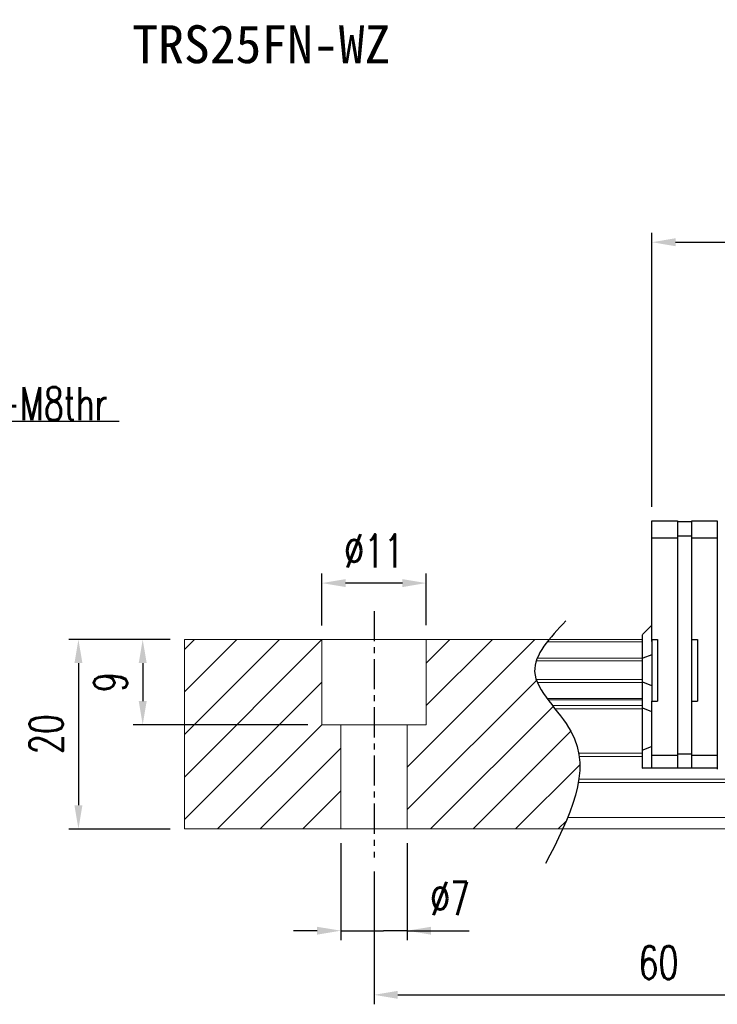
# Model space of a CAD drawing. Header units: millimetres. Extents: x 276 to 570, y 302 to 406.
# Tile 2 of 54: x 382 to 456, y 302 to 406. Entities that reach past the tile are written whole.
import ezdxf
from ezdxf.enums import TextEntityAlignment as Align

# ---------------------------------------------------------------- set-up
doc = ezdxf.new("R2010")
doc.units = ezdxf.units.MM
doc.header["$PDSIZE"] = -1
doc.linetypes.add('CENTER', pattern=[10.16, 6.35, -1.27, 1.27, -1.27])
for name, color, linetype in [('2', 7, 'Continuous'), ('CHA', 7, 'Continuous'), ('CL', 1, 'CENTER'), ('DIM', 4, 'Continuous'), ('OUT', 3, 'Continuous')]:
    doc.layers.add(name, color=color, linetype=linetype)
doc.styles.add('DIM-7', font='SIMPLEX.shx', dxfattribs={"width": 0.7, "bigfont": 'chineset.shx'})
doc.styles.add('T', font='kaiu.ttf')
doc.dimstyles.new('CNS', dxfattribs={"dimtxt": 3.5, "dimasz": 2.5, "dimexe": 1, "dimexo": 1.5, "dimgap": 0.09, "dimtad": 0, "dimdsep": 46, "dimtxsty": 'DIM-7', "dimcen": 0.09, "dimclrd": 1, "dimclre": 1, "dimclrt": 4, "dimadec": 0, "dimazin": 0, "dimtfac": 1, "dimtix": 1, "dimtmove": 2, "dimatfit": 3, "dimfxl": 1, "dimtvp": 0.971429, "dimtolj": 1, "dimarcsym": 0})

# ---------------------------------------------------------------- blocks, each defined once
blk = doc.blocks.new('*D6')
at = {"layer": 'DEFPOINTS', "color": 0, "transparency": 16777216}
for p in [(414.1, 346.72), (414.1, 340.76), (425.1, 340.77)]:
    blk.add_point(p, dxfattribs=at)
at = {"layer": 'DIM', "color": 7, "lineweight": -2, "transparency": 16777216}
for p, q in [((414.1, 342.26), (414.1, 347.72)), ((425.1, 342.27), (425.1, 347.72)), ((422.6, 346.72), (416.6, 346.72))]:
    blk.add_line(p, q, dxfattribs=at)
at = {"layer": 'DIM', "color": 7, "transparency": 16777216}
for points in [[(416.6, 347.14), (416.6, 346.3), (414.1, 346.72)], [(422.6, 347.14), (422.6, 346.3), (425.1, 346.72)]]:
    blk.add_solid(points, dxfattribs=at)
at = {"layer": 'DIM', "color": 7, "transparency": 16777216, "insert": (419.6, 350.12), "char_height": 3.5, "attachment_point": 5, "style": 'DIM-7'}
blk.add_mtext('\\A1;%%C11', dxfattribs=at)
blk = doc.blocks.new('*D7')
at = {"layer": 'DEFPOINTS', "color": 0, "transparency": 16777216}
for p in [(416.1, 320.77), (423.1, 320.77), (423.1, 310.04)]:
    blk.add_point(p, dxfattribs=at)
at = {"layer": 'DIM', "color": 7, "lineweight": -2, "transparency": 16777216}
for p, q in [((416.1, 319.27), (416.1, 309.04)), ((423.1, 319.27), (423.1, 309.04)), ((413.6, 310.04), (411.1, 310.04)), ((416.1, 310.04), (418.6, 310.04)), ((418.6, 310.04), (420.6, 310.04)), ((423.1, 310.04), (420.6, 310.04)), ((423.1, 310.04), (429.63, 310.04)), ((425.6, 310.04), (428.1, 310.04))]:
    blk.add_line(p, q, dxfattribs=at)
at = {"layer": 'DIM', "color": 7, "transparency": 16777216}
for points in [[(413.6, 310.45), (413.6, 309.62), (416.1, 310.04)], [(425.6, 310.45), (425.6, 309.62), (423.1, 310.04)]]:
    blk.add_solid(points, dxfattribs=at)
at = {"layer": 'DIM', "color": 7, "transparency": 16777216, "insert": (427.62, 313.44), "char_height": 3.5, "attachment_point": 5, "style": 'DIM-7'}
blk.add_mtext('\\A1;%%C7', dxfattribs=at)
blk = doc.blocks.new('*D8')
at = {"layer": 'DEFPOINTS', "color": 0, "transparency": 16777216}
for p in [(419.6, 317.77), (479.6, 317.77), (479.6, 303.27)]:
    blk.add_point(p, dxfattribs=at)
at = {"layer": 'DIM', "color": 7, "lineweight": -2, "transparency": 16777216}
for p, q in [((419.6, 316.27), (419.6, 302.27)), ((479.6, 316.27), (479.6, 302.27)), ((422.1, 303.27), (477.1, 303.27))]:
    blk.add_line(p, q, dxfattribs=at)
at = {"layer": 'DIM', "color": 7, "transparency": 16777216}
for points in [[(422.1, 303.69), (422.1, 302.85), (419.6, 303.27)], [(477.1, 303.69), (477.1, 302.85), (479.6, 303.27)]]:
    blk.add_solid(points, dxfattribs=at)
at = {"layer": 'DIM', "color": 7, "transparency": 16777216, "insert": (449.6, 306.67), "char_height": 3.5, "attachment_point": 5, "style": 'DIM-7'}
blk.add_mtext('\\A1;60', dxfattribs=at)
blk = doc.blocks.new('*D14')
at = {"layer": 'DEFPOINTS', "color": 0, "transparency": 16777216}
for p in [(399.6, 340.77), (388.42, 320.77), (399.6, 320.77)]:
    blk.add_point(p, dxfattribs=at)
at = {"layer": 'DIM', "color": 7, "lineweight": -2, "transparency": 16777216}
for p, q in [((398.1, 340.77), (387.42, 340.77)), ((388.42, 338.27), (388.42, 323.27)), ((398.1, 320.77), (387.42, 320.77))]:
    blk.add_line(p, q, dxfattribs=at)
at = {"layer": 'DIM', "color": 7, "transparency": 16777216}
for points in [[(388, 338.27), (388.84, 338.27), (388.42, 340.77)], [(388, 323.27), (388.84, 323.27), (388.42, 320.77)]]:
    blk.add_solid(points, dxfattribs=at)
at = {"layer": 'DIM', "color": 7, "transparency": 16777216, "insert": (385.02, 330.77), "char_height": 3.5, "attachment_point": 5, "rotation": 90, "style": 'DIM-7'}
blk.add_mtext('\\A1;20', dxfattribs=at)
blk = doc.blocks.new('*D115')
at = {"layer": 'DEFPOINTS', "color": 0, "transparency": 16777216}
for p in [(399.6, 340.77), (395.2, 331.77), (414.1, 331.77)]:
    blk.add_point(p, dxfattribs=at)
at = {"layer": 'DIM', "color": 7, "lineweight": -2, "transparency": 16777216}
for p, q in [((398.1, 340.77), (394.2, 340.77)), ((395.2, 338.27), (395.2, 334.27)), ((412.6, 331.77), (394.2, 331.77))]:
    blk.add_line(p, q, dxfattribs=at)
at = {"layer": 'DIM', "color": 7, "transparency": 16777216}
for points in [[(394.78, 338.27), (395.62, 338.27), (395.2, 340.77)], [(394.78, 334.27), (395.62, 334.27), (395.2, 331.77)]]:
    blk.add_solid(points, dxfattribs=at)
at = {"layer": 'DIM', "color": 7, "transparency": 16777216, "insert": (391.8, 336.27), "char_height": 3.5, "attachment_point": 5, "rotation": 90, "style": 'DIM-7'}
blk.add_mtext('\\A1;9', dxfattribs=at)
blk = doc.blocks.new('*D116')
at = {"layer": 'DEFPOINTS', "color": 0, "transparency": 16777216}
for p in [(549.81, 382.69), (448.91, 353.27), (549.81, 353.27)]:
    blk.add_point(p, dxfattribs=at)
at = {"layer": 'DIM', "color": 7, "lineweight": -2, "transparency": 16777216}
for p, q in [((448.91, 354.77), (448.91, 383.69)), ((549.81, 354.77), (549.81, 383.69)), ((451.41, 382.69), (547.31, 382.69))]:
    blk.add_line(p, q, dxfattribs=at)
at = {"layer": 'DIM', "color": 7, "transparency": 16777216}
for points in [[(451.41, 383.11), (451.41, 382.27), (448.91, 382.69)], [(547.31, 383.11), (547.31, 382.27), (549.81, 382.69)]]:
    blk.add_solid(points, dxfattribs=at)
at = {"layer": 'DIM', "color": 7, "transparency": 16777216, "insert": (499.36, 386.09), "char_height": 3.5, "attachment_point": 5, "style": 'DIM-7'}
blk.add_mtext('\\A1;100.9', dxfattribs=at)

msp = doc.modelspace()

# ---------------------------------------------------------------- linework, layer by layer
at = {"layer": '2', "color": 0, "linetype": 'Continuous'}
for p, q in [((448.907, 351.468), (448.907, 353.272)), ((448.907, 353.272), (451.607, 353.272)), ((451.607, 353.272), (451.607, 327.172)), ((453.107, 351.468), (453.107, 353.272)), ((453.107, 353.272), (455.807, 353.272)), ((455.807, 353.272), (455.807, 327.072)), ((453.107, 353.172), (451.607, 353.172)), ((448.907, 351.498), (451.607, 351.498)), ((448.907, 351.115), (448.907, 351.468)), ((453.107, 351.672), (451.607, 351.672)), ((453.107, 351.498), (455.807, 351.498)), ((453.107, 351.115), (453.107, 351.468)), ((448.907, 340.571), (448.907, 351.115)), ((453.107, 327.172), (453.107, 351.115)), ((448.907, 342.272), (447.957, 341.322)), ((447.907, 341.272), (447.957, 341.322)), ((447.907, 338.768), (447.907, 341.272)), ((448.907, 340.772), (448.907, 334.272)), ((448.907, 340.772), (449.507, 340.772)), ((449.507, 340.772), (449.507, 334.272)), ((453.107, 340.772), (453.707, 340.772)), ((453.707, 340.772), (453.707, 334.272)), ((447.907, 338.768), (447.957, 338.788)), ((447.907, 336.276), (447.907, 338.768)), ((448.907, 339.162), (447.957, 338.788)), ((447.907, 333.541), (447.907, 336.276)), ((447.907, 336.276), (447.957, 336.256)), ((448.907, 335.882), (447.957, 336.256)), ((447.907, 329.062), (447.907, 333.541)), ((447.907, 333.541), (447.957, 333.521)), ((448.907, 334.272), (449.507, 334.272)), ((448.907, 328.729), (448.907, 334.272)), ((453.107, 334.272), (453.707, 334.272)), ((448.907, 333.147), (447.957, 333.521)), ((448.907, 329.476), (447.957, 329.083)), ((447.907, 329.062), (447.957, 329.083)), ((447.907, 327.172), (447.907, 329.062)), ((448.907, 328.376), (448.907, 328.729)), ((448.907, 328.547), (451.607, 328.547)), ((448.907, 327.319), (448.907, 328.376)), ((453.107, 328.672), (451.607, 328.672)), ((453.107, 328.547), (455.807, 328.547)), ((448.907, 327.172), (448.907, 327.319)), ((447.907, 327.172), (447.957, 327.172)), ((448.907, 327.172), (447.957, 327.172)), ((451.607, 327.172), (448.907, 327.172)), ((453.107, 327.172), (451.607, 327.172)), ((455.807, 327.172), (453.107, 327.172))]:
    msp.add_line(p, q, dxfattribs=at)
at = {"layer": 'CL', "color": 0, "ltscale": 0.5}
msp.add_line((419.604, 343.772), (419.604, 317.772), dxfattribs=at)
at = {"layer": 'DIM', "color": 0}
for p, q in [((399.604, 330.746), (409.63, 340.772)), ((399.604, 335.236), (405.14, 340.772)), ((399.604, 339.726), (400.65, 340.772)), ((399.604, 326.255), (414.104, 340.755)), ((423.104, 327.305), (436.571, 340.772)), ((425.104, 338.285), (427.59, 340.772)), ((425.104, 333.795), (432.081, 340.772)), ((399.604, 321.765), (414.104, 336.265)), ((423.104, 322.815), (436.739, 336.45)), ((425.551, 320.772), (438.485, 333.706)), ((403.1, 320.772), (414.104, 331.775)), ((430.041, 320.772), (440.363, 331.094)), ((407.59, 320.772), (416.104, 329.285)), ((434.531, 320.772), (441.3, 327.541)), ((412.081, 320.772), (416.104, 324.795)), ((439.021, 320.772), (439.887, 321.638))]:
    msp.add_line(p, q, dxfattribs=at)
msp.add_open_spline([(439.829, 342.734), (438.148, 340.943), (434.49, 337.047), (444.015, 329.363), (440.2, 321.977), (437.687, 317.113)], degree=3, knots=[0, 0, 0, 0, 6.2737393, 13.647637, 27.8750855, 27.8750855, 27.8750855, 27.8750855], dxfattribs=at)
at = {"layer": 'OUT', "color": 0, "linetype": 'Continuous', "lineweight": 15}
for p, q in [((399.604, 340.772), (399.604, 320.772)), ((447.907, 340.772), (399.604, 340.772)), ((414.104, 331.772), (414.104, 340.772)), ((425.104, 331.772), (425.104, 340.772)), ((447.907, 340.516), (437.869, 340.516)), ((447.907, 338.806), (436.824, 338.806)), ((447.907, 338.512), (436.714, 338.512)), ((447.907, 336.531), (436.71, 336.531)), ((447.907, 336.237), (436.821, 336.237)), ((447.907, 334.557), (437.831, 334.557)), ((447.907, 334.392), (437.953, 334.392)), ((447.907, 333.798), (438.412, 333.798)), ((447.907, 333.445), (438.692, 333.445)), ((425.104, 331.772), (414.104, 331.772)), ((416.104, 331.772), (416.104, 320.772)), ((423.104, 331.772), (423.104, 320.772)), ((447.907, 328.779), (441.183, 328.779)), ((447.907, 328.425), (441.237, 328.425)), ((559.604, 321.972), (440.027, 321.972)), ((559.604, 320.772), (399.604, 320.772))]:
    msp.add_line(p, q, dxfattribs=at)
at = {"layer": 'OUT', "color": 7, "linetype": 'Continuous', "lineweight": 15}
for p, q in [((559.604, 325.665), (441.149, 325.665)), ((559.604, 326.018), (441.204, 326.018))]:
    msp.add_line(p, q, dxfattribs=at)

# ---------------------------------------------------------------- texts
at = {"layer": 'CHA', "color": 7, "style": 'T'}
msp.add_text('TRS25FN-WZ', height=4, dxfattribs=at).set_placement((407.714, 403.583), align=Align.MIDDLE)
at = {"layer": 'DIM', "color": 0, "insert": (377.428, 363.898), "char_height": 3.5, "attachment_point": 7, "style": 'DIM-7'}
msp.add_mtext('4-M8thr', dxfattribs=at)

# ---------------------------------------------------------------- dimensions: what is measured, and where the dimension line sits
at = {"layer": 'DIM', "color": 0}
for base, p1, p2, angle, picture, middle in [((549.807, 382.691), (448.907, 353.272), (549.807, 353.272), 180, '*D116', (499.357, 386.091)), ((388.421, 320.772), (399.604, 340.772), (399.604, 320.772), 90, '*D14', (385.021, 330.772)), ((395.2, 331.772), (399.604, 340.772), (414.104, 331.772), 270, '*D115', (391.8, 336.272))]:
    dim = msp.add_linear_dim(base=base, p1=p1, p2=p2, angle=angle, dimstyle='CNS', override={"dimclrd": 7, "dimclre": 7, "dimclrt": 7}, dxfattribs=at)
    dim.commit()
    dim.dimension.update_dxf_attribs({"geometry": picture, "text_midpoint": middle})
dim = msp.add_linear_dim(base=(414.104, 346.719), p1=(425.104, 340.772), p2=(414.104, 340.755), text='%%C<>', dimstyle='CNS', override={"dimclrd": 7, "dimclre": 7, "dimclrt": 7}, dxfattribs=at)
dim.commit()
dim.dimension.update_dxf_attribs({"geometry": '*D6', "text_midpoint": (419.604, 350.119)})
dim = msp.add_linear_dim(base=(423.104, 310.036), p1=(416.104, 320.772), p2=(423.104, 320.772), text='%%C<>', dimstyle='CNS', override={"dimclrd": 7, "dimclre": 7, "dimclrt": 7, "dimtmove": 0}, dxfattribs=at)
dim.commit()
dim.dimension.update_dxf_attribs({"geometry": '*D7', "text_midpoint": (427.619, 310.036), "dimtype": 160})
dim = msp.add_linear_dim(base=(479.604, 303.271), p1=(419.604, 317.772), p2=(479.604, 317.772), dimstyle='CNS', override={"dimclrd": 7, "dimclre": 7, "dimclrt": 7}, dxfattribs=at)
dim.commit()
dim.dimension.update_dxf_attribs({"geometry": '*D8', "text_midpoint": (449.604, 306.671)})

# ---------------------------------------------------------------- leaders
at = {"layer": 'DIM', "color": 0, "annotation_type": 0, "has_hookline": 1, "hookline_direction": 0, "text_width": 15.283}
msp.add_leader([(363.646, 353.772), (374.838, 363.808), (377.338, 363.808)], dimstyle='CNS', override={"dimgap": 0.09, "dimtad": 1, "dimclrd": 7, "dimclre": 4}, dxfattribs=at)

doc.saveas('drawing.dxf')
